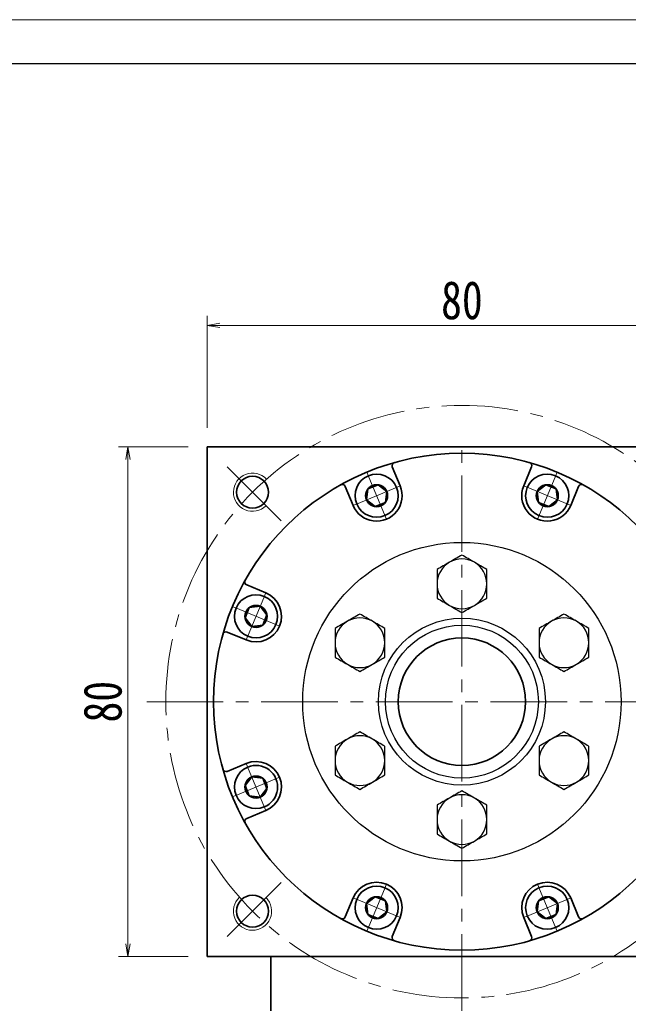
# Model space of a CAD drawing. Header units: millimetres. Extents: x -18 to 578, y -13 to 398.
# Tile 7 of 8: x 282 to 378, y 244 to 398. Entities that reach past the tile are written whole.
import ezdxf

# ---------------------------------------------------------------- set-up
doc = ezdxf.new("R2010")
doc.units = ezdxf.units.MM
doc.set_wipeout_variables(frame=1)
doc.linetypes.add('点画线', pattern=[18, 12, -2, 2, -2])
for name, color, linetype, lineweight in [('中心线层', 1, '点画线', 18), ('图框_外框线', 7, 'Continuous', 18), ('尺寸线层', 3, 'Continuous', 18), ('粗实线层', 7, 'Continuous', 35)]:
    doc.layers.add(name, color=color, linetype=linetype, lineweight=lineweight)
doc.styles.add('宋体', font='SimSun.ttf', dxfattribs={"width": 0.8})
doc.dimstyles.new('A水平标注$0', dxfattribs={"dimtxt": 3.5, "dimasz": 2, "dimexe": 1.5, "dimexo": 3, "dimgap": 1.1, "dimtad": 1, "dimtoh": 1, "dimdec": 4, "dimdsep": 46, "dimtxsty": '宋体', "dimblk": 'OPEN', "dimcen": 3, "dimclrd": 3, "dimclre": 3, "dimclrt": 6, "dimadec": 0, "dimazin": 0, "dimtm": 1e-09, "dimtfac": 1, "dimtdec": 4, "dimtix": 1, "dimtmove": 0, "dimatfit": 3, "dimldrblk": 'OPEN', "dimfxl": 0, "dimlwd": 13, "dimlwe": 13, "dimarcsym": 0})

# ---------------------------------------------------------------- blocks, each defined once
blk = doc.blocks.new('_Open')
at = {"color": 0, "linetype": 'ByBlock', "lineweight": -2}
for p, q in [((-1, 0.167), (0, 0)), ((-1, -0.167), (0, 0)), ((0, 0), (-1, 0))]:
    blk.add_line(p, q, dxfattribs=at)
blk = doc.blocks.new('*D29')
at = {"layer": 'Defpoints', "color": 0, "transparency": 16777216}
for p in [(391.77, 350.38), (311.77, 331.32), (391.77, 331.32)]:
    blk.add_point(p, dxfattribs=at)
at = {"layer": '尺寸线层', "color": 3, "lineweight": 13, "transparency": 16777216}
for p, q in [((311.77, 334.32), (311.77, 351.88)), ((391.77, 334.32), (391.77, 351.88)), ((313.77, 350.38), (389.77, 350.38))]:
    blk.add_line(p, q, dxfattribs=at)
at = {"layer": '尺寸线层', "color": 3, "lineweight": 13, "transparency": 16777216, "xscale": 2, "yscale": 2, "zscale": 2, "rotation": 180}
blk.add_blockref('_Open', (311.77, 350.38), dxfattribs=at)
at = {"layer": '尺寸线层', "color": 3, "lineweight": 13, "transparency": 16777216, "xscale": 2, "yscale": 2, "zscale": 2}
blk.add_blockref('_Open', (391.77, 350.38), dxfattribs=at)
at = {"layer": '尺寸线层', "color": 6, "transparency": 16777216, "insert": (351.77, 354.31), "char_height": 6, "attachment_point": 5, "style": '宋体', "bg_fill": 3, "box_fill_scale": 1.1, "bg_fill_color": 257, "bg_fill_transparency": 0}
blk.add_mtext('80', dxfattribs=at)
blk = doc.blocks.new('*D30')
at = {"layer": 'Defpoints', "color": 0, "transparency": 16777216}
for p in [(299.32, 331.32), (311.77, 331.32), (311.77, 251.32)]:
    blk.add_point(p, dxfattribs=at)
at = {"layer": '尺寸线层', "color": 3, "lineweight": 13, "transparency": 16777216}
for p, q in [((308.77, 331.32), (297.82, 331.32)), ((299.32, 253.32), (299.32, 329.32)), ((308.77, 251.32), (297.82, 251.32))]:
    blk.add_line(p, q, dxfattribs=at)
at = {"layer": '尺寸线层', "color": 3, "lineweight": 13, "transparency": 16777216, "xscale": 2, "yscale": 2, "zscale": 2}
for p, rotation in [((299.32, 331.32), 90), ((299.32, 251.32), 270)]:
    blk.add_blockref('_Open', p, dxfattribs=dict(at, rotation=rotation))
at = {"layer": '尺寸线层', "color": 6, "transparency": 16777216, "insert": (295.38, 291.32), "char_height": 6, "attachment_point": 5, "rotation": 90, "style": '宋体', "bg_fill": 3, "box_fill_scale": 1.1, "bg_fill_color": 257, "bg_fill_transparency": 0}
blk.add_mtext('80', dxfattribs=at)
blk = doc.blocks.new('*X12')
at = {"layer": '中心线层', "linetype": '点画线', "lineweight": 18}
for p, q in [((0, -3.89), (0, 3.89)), ((-3.89, 0), (3.89, 0))]:
    blk.add_line(p, q, dxfattribs=at)
at = {"layer": '粗实线层'}
for p, q in [((-1.73, 0), (-0.87, 1.5)), ((-1.73, 0), (-0.87, -1.5)), ((-0.87, 1.5), (0.87, 1.5)), ((1.73, 0), (0.87, 1.5)), ((1.73, 0), (0.87, 1.5)), ((1.73, 0), (0.87, -1.5)), ((-0.87, -1.5), (0.87, -1.5))]:
    blk.add_line(p, q, dxfattribs=at)
blk.add_circle((0, 0), 1.73, dxfattribs=at)
for start, end in [(0, 180), (180, 360)]:
    blk.add_arc((0, 0), 3.39, start, end, dxfattribs=at)

msp = doc.modelspace()

# ---------------------------------------------------------------- linework, layer by layer
at = {"color": 7, "linetype": 'Continuous', "lineweight": 25}
for radius in [25, 13.11111, 12]:
    msp.add_circle((351.77213, 291.31975), radius, dxfattribs=at)
for centre, start, end in [((351.77213, 309.81975), 120, 180), ((351.77213, 309.81975), 60, 120), ((351.77213, 309.81975), 0, 60), ((351.77213, 309.81975), 180, 240), ((351.77213, 309.81975), 300, 0), ((351.77213, 309.81975), 240, 300), ((335.75066, 300.56975), 60, 120), ((367.7936, 300.56975), 60, 120), ((335.75066, 300.56975), 120, 180), ((335.75066, 300.56975), 0, 60), ((367.7936, 300.56975), 120, 180), ((367.7936, 300.56975), 0, 60), ((335.75066, 300.56975), 180, 240), ((335.75066, 300.56975), 300, 0), ((367.7936, 300.56975), 180, 240), ((367.7936, 300.56975), 300, 0), ((335.75066, 300.56975), 240, 300), ((367.7936, 300.56975), 240, 300), ((335.75066, 282.06975), 60, 120), ((367.7936, 282.06975), 60, 120), ((335.75066, 282.06975), 120, 180), ((335.75066, 282.06975), 0, 60), ((367.7936, 282.06975), 120, 180), ((367.7936, 282.06975), 0, 60), ((335.75066, 282.06975), 180, 240), ((335.75066, 282.06975), 300, 0), ((367.7936, 282.06975), 180, 240), ((367.7936, 282.06975), 300, 0), ((335.75066, 282.06975), 240, 300), ((367.7936, 282.06975), 240, 300), ((351.77213, 272.81975), 60, 120), ((351.77213, 272.81975), 120, 180), ((351.77213, 272.81975), 0, 60), ((351.77213, 272.81975), 180, 240), ((351.77213, 272.81975), 300, 0), ((351.77213, 272.81975), 240, 300)]:
    msp.add_arc(centre, 3.90625, start, end, dxfattribs=at)
for points in [[(351.77213, 314.3303), (351.134, 313.96187), (350.48563, 313.58753), (349.819, 313.20266)], [(353.72525, 313.20266), (353.05863, 313.58753), (352.41025, 313.96187), (351.77213, 314.3303)], [(349.819, 313.20266), (349.15238, 312.81778), (348.504, 312.44344), (347.86588, 312.07502)], [(355.67838, 312.07502), (355.04025, 312.44344), (354.39188, 312.81778), (353.72525, 313.20266)], [(347.86588, 312.07502), (347.86588, 311.33818), (347.86588, 310.5895), (347.86588, 309.81975)], [(355.67838, 309.81975), (355.67838, 310.5895), (355.67838, 311.33818), (355.67838, 312.07502)], [(347.86588, 309.81975), (347.86588, 309.05), (347.86588, 308.30132), (347.86588, 307.56447)], [(355.67838, 307.56447), (355.67838, 308.30132), (355.67838, 309.05), (355.67838, 309.81975)], [(347.86588, 307.56447), (348.504, 307.19605), (349.15238, 306.82171), (349.819, 306.43684)], [(353.72525, 306.43684), (354.39188, 306.82171), (355.04025, 307.19605), (355.67838, 307.56447)], [(349.819, 306.43684), (350.48563, 306.05196), (351.134, 305.67762), (351.77213, 305.3092)], [(351.77213, 305.3092), (352.41025, 305.67762), (353.05863, 306.05196), (353.72525, 306.43684)], [(335.75066, 305.0803), (335.11253, 304.71187), (334.46416, 304.33753), (333.79753, 303.95266)], [(337.70378, 303.95266), (337.03716, 304.33753), (336.38878, 304.71187), (335.75066, 305.0803)], [(367.7936, 305.0803), (367.15547, 304.71187), (366.5071, 304.33753), (365.84047, 303.95266)], [(369.74672, 303.95266), (369.0801, 304.33753), (368.43172, 304.71187), (367.7936, 305.0803)], [(333.79753, 303.95266), (333.13091, 303.56778), (332.48253, 303.19344), (331.84441, 302.82502)], [(339.65691, 302.82502), (339.01878, 303.19344), (338.37041, 303.56778), (337.70378, 303.95266)], [(365.84047, 303.95266), (365.17385, 303.56778), (364.52547, 303.19344), (363.88735, 302.82502)], [(371.69985, 302.82502), (371.06172, 303.19344), (370.41335, 303.56778), (369.74672, 303.95266)], [(331.84441, 302.82502), (331.84441, 302.08818), (331.84441, 301.3395), (331.84441, 300.56975)], [(339.65691, 300.56975), (339.65691, 301.3395), (339.65691, 302.08818), (339.65691, 302.82502)], [(363.88735, 302.82502), (363.88735, 302.08818), (363.88735, 301.3395), (363.88735, 300.56975)], [(371.69985, 300.56975), (371.69985, 301.3395), (371.69985, 302.08818), (371.69985, 302.82502)], [(331.84441, 300.56975), (331.84441, 299.8), (331.84441, 299.05132), (331.84441, 298.31447)], [(339.65691, 298.31447), (339.65691, 299.05132), (339.65691, 299.8), (339.65691, 300.56975)], [(363.88735, 300.56975), (363.88735, 299.8), (363.88735, 299.05132), (363.88735, 298.31447)], [(371.69985, 298.31447), (371.69985, 299.05132), (371.69985, 299.8), (371.69985, 300.56975)], [(331.84441, 298.31447), (332.48253, 297.94605), (333.13091, 297.57171), (333.79753, 297.18684)], [(337.70378, 297.18684), (338.37041, 297.57171), (339.01878, 297.94605), (339.65691, 298.31447)], [(363.88735, 298.31447), (364.52547, 297.94605), (365.17385, 297.57171), (365.84047, 297.18684)], [(369.74672, 297.18684), (370.41335, 297.57171), (371.06172, 297.94605), (371.69985, 298.31447)], [(333.79753, 297.18684), (334.46416, 296.80196), (335.11253, 296.42762), (335.75066, 296.0592)], [(335.75066, 296.0592), (336.38878, 296.42762), (337.03716, 296.80196), (337.70378, 297.18684)], [(365.84047, 297.18684), (366.5071, 296.80196), (367.15547, 296.42762), (367.7936, 296.0592)], [(367.7936, 296.0592), (368.43172, 296.42762), (369.0801, 296.80196), (369.74672, 297.18684)], [(335.75066, 286.5803), (335.11253, 286.21187), (334.46416, 285.83753), (333.79753, 285.45266)], [(337.70378, 285.45266), (337.03716, 285.83753), (336.38878, 286.21187), (335.75066, 286.5803)], [(367.7936, 286.5803), (367.15547, 286.21187), (366.5071, 285.83753), (365.84047, 285.45266)], [(369.74672, 285.45266), (369.0801, 285.83753), (368.43172, 286.21187), (367.7936, 286.5803)], [(333.79753, 285.45266), (333.13091, 285.06778), (332.48253, 284.69344), (331.84441, 284.32502)], [(339.65691, 284.32502), (339.01878, 284.69344), (338.37041, 285.06778), (337.70378, 285.45266)], [(365.84047, 285.45266), (365.17385, 285.06778), (364.52547, 284.69344), (363.88735, 284.32502)], [(371.69985, 284.32502), (371.06172, 284.69344), (370.41335, 285.06778), (369.74672, 285.45266)], [(331.84441, 284.32502), (331.84441, 283.58818), (331.84441, 282.8395), (331.84441, 282.06975)], [(339.65691, 282.06975), (339.65691, 282.8395), (339.65691, 283.58818), (339.65691, 284.32502)], [(363.88735, 284.32502), (363.88735, 283.58818), (363.88735, 282.8395), (363.88735, 282.06975)], [(371.69985, 282.06975), (371.69985, 282.8395), (371.69985, 283.58818), (371.69985, 284.32502)], [(331.84441, 282.06975), (331.84441, 281.3), (331.84441, 280.55132), (331.84441, 279.81447)], [(339.65691, 279.81447), (339.65691, 280.55132), (339.65691, 281.3), (339.65691, 282.06975)], [(363.88735, 282.06975), (363.88735, 281.3), (363.88735, 280.55132), (363.88735, 279.81447)], [(371.69985, 279.81447), (371.69985, 280.55132), (371.69985, 281.3), (371.69985, 282.06975)], [(331.84441, 279.81447), (332.48253, 279.44605), (333.13091, 279.07171), (333.79753, 278.68684)], [(337.70378, 278.68684), (338.37041, 279.07171), (339.01878, 279.44605), (339.65691, 279.81447)], [(363.88735, 279.81447), (364.52547, 279.44605), (365.17385, 279.07171), (365.84047, 278.68684)], [(369.74672, 278.68684), (370.41335, 279.07171), (371.06172, 279.44605), (371.69985, 279.81447)], [(333.79753, 278.68684), (334.46416, 278.30196), (335.11253, 277.92762), (335.75066, 277.5592)], [(335.75066, 277.5592), (336.38878, 277.92762), (337.03716, 278.30196), (337.70378, 278.68684)], [(365.84047, 278.68684), (366.5071, 278.30196), (367.15547, 277.92762), (367.7936, 277.5592)], [(367.7936, 277.5592), (368.43172, 277.92762), (369.0801, 278.30196), (369.74672, 278.68684)], [(351.77213, 277.3303), (351.134, 276.96187), (350.48563, 276.58753), (349.819, 276.20266)], [(353.72525, 276.20266), (353.05863, 276.58753), (352.41025, 276.96187), (351.77213, 277.3303)], [(349.819, 276.20266), (349.15238, 275.81778), (348.504, 275.44344), (347.86588, 275.07502)], [(355.67838, 275.07502), (355.04025, 275.44344), (354.39188, 275.81778), (353.72525, 276.20266)], [(347.86588, 275.07502), (347.86588, 274.33818), (347.86588, 273.5895), (347.86588, 272.81975)], [(355.67838, 272.81975), (355.67838, 273.5895), (355.67838, 274.33818), (355.67838, 275.07502)], [(347.86588, 272.81975), (347.86588, 272.05), (347.86588, 271.30132), (347.86588, 270.56447)], [(355.67838, 270.56447), (355.67838, 271.30132), (355.67838, 272.05), (355.67838, 272.81975)], [(347.86588, 270.56447), (348.504, 270.19605), (349.15238, 269.82171), (349.819, 269.43684)], [(353.72525, 269.43684), (354.39188, 269.82171), (355.04025, 270.19605), (355.67838, 270.56447)], [(349.819, 269.43684), (350.48563, 269.05196), (351.134, 268.67762), (351.77213, 268.3092)], [(351.77213, 268.3092), (352.41025, 268.67762), (353.05863, 269.05196), (353.72525, 269.43684)]]:
    msp.add_open_spline(points, degree=3, dxfattribs=at)
at = {"layer": '中心线层'}
for p, q in [((323.37825, 319.71363), (314.30866, 328.78322)), ((302.27213, 291.31975), (401.27213, 291.31975)), ((323.37825, 262.92586), (314.30866, 253.85627))]:
    msp.add_line(p, q, dxfattribs=at)
msp.add_circle((351.77213, 291.31975), 46.5, dxfattribs=at)
at = {"layer": '图框_外框线', "color": 3}
msp.add_lwpolyline([(-15.26192, -12.67879), (566.02427, -12.67879), (566.02427, 398.37359), (-15.26192, 398.37359)], close=True, dxfattribs=at)
at = {"layer": '图框_外框线', "color": 3, "lineweight": 25}
msp.add_lwpolyline([(19.33845, -5.75871), (559.1042, -5.75871), (559.1042, 391.45352), (19.33845, 391.45352)], close=True, dxfattribs=at)
at = {"layer": '粗实线层'}
for p, q in [((342.07373, 325.18626), (340.83532, 328.17604)), ((361.47053, 325.18626), (362.70894, 328.17604)), ((334.68269, 322.1248), (333.44429, 325.11457)), ((368.86157, 322.1248), (370.09997, 325.11457)), ((320.96708, 308.40919), (317.9773, 309.64759)), ((317.90561, 301.01815), (314.91584, 302.25655)), ((317.90561, 281.62134), (314.91584, 280.38294)), ((320.96708, 274.23031), (317.9773, 272.9919)), ((334.68269, 260.5147), (333.44429, 257.52492)), ((368.86157, 260.5147), (370.09997, 257.52492)), ((342.07373, 257.45323), (340.83532, 254.46345)), ((361.47053, 257.45323), (362.70894, 254.46345)), ((321.77213, 242.81975), (321.77213, 251.31975))]:
    msp.add_line(p, q, dxfattribs=at)
msp.add_lwpolyline([(311.77213, 251.31975), (311.77213, 331.31975), (391.77213, 331.31975), (391.77213, 251.31975)], close=True, dxfattribs=at)
for centre, radius in [((351.77213, 291.31975), 39), ((318.89166, 324.20021), 2.5), ((351.77213, 291.31975), 10), ((318.89166, 258.43928), 2.5)]:
    msp.add_circle(centre, radius, dxfattribs=at)
for centre, radius, start, end in [((341.29726, 328.36738), 0.5, 105.7874876, 202.5001118), ((362.247, 328.36738), 0.5, 337.4998882, 74.2125124), ((332.98235, 324.92323), 0.5, 22.4998882, 119.2125124), ((338.37821, 323.65553), 4, 202.5, 22.5), ((365.16605, 323.65553), 4, 157.5, 337.5), ((370.56191, 324.92323), 0.5, 60.7874876, 157.5001118), ((318.16864, 310.10953), 0.5, 150.7874876, 247.5001118), ((319.43635, 304.71367), 4, 247.5, 67.5), ((314.72449, 301.79462), 0.5, 67.4998882, 164.2125124), ((319.43635, 277.92583), 4, 292.5, 112.5), ((314.72449, 280.84488), 0.5, 195.7874876, 292.5001118), ((318.16864, 272.52996), 0.5, 112.4998882, 209.2125124), ((338.37821, 258.98396), 4, 337.5, 157.5), ((365.16605, 258.98396), 4, 22.5, 202.5), ((332.98235, 257.71626), 0.5, 240.7874876, 337.5001118), ((370.56191, 257.71626), 0.5, 202.4998882, 299.2125124), ((341.29726, 254.27211), 0.5, 157.4998882, 254.2125124), ((362.247, 254.27211), 0.5, 285.7874876, 22.5001118)]:
    msp.add_arc(centre, radius, start, end, dxfattribs=at)
at = {"layer": '粗实线层', "lineweight": 18}
for centre, start, end in [((318.89166, 324.20021), 43.1514284, 315), ((318.89166, 258.43928), 133.1514284, 45)]:
    msp.add_arc(centre, 3, start, end, dxfattribs=at)

# ---------------------------------------------------------------- next in the draw order: dimensions: what is measured, and where the dimension line sits
at = {"layer": '尺寸线层'}
dim = msp.add_linear_dim(base=(391.77213, 350.37887), p1=(311.77213, 331.31975), p2=(391.77213, 331.31975), dimstyle='A水平标注$0', override={"dimtxt": 6, "dimgap": 1, "dimblk": 'Open', "dimtfill": 1, "dimtfillclr": 256}, dxfattribs=at)
dim.commit()
dim.dimension.update_dxf_attribs({"geometry": '*D29', "text_midpoint": (351.77213, 354.31183)})

# ---------------------------------------------------------------- next in the draw order: wipeouts: each hides what was drawn before it
for points in [[(341.51016, 324.95283), (341.50204, 324.97225), (341.49381, 324.99162), (341.48545, 325.01095), (341.47697, 325.03022), (341.46838, 325.04943), (341.45966, 325.06859), (341.45083, 325.0877), (341.44188, 325.10676), (341.4328, 325.12575), (341.42362, 325.14469), (341.41431, 325.16358), (341.40489, 325.1824), (341.39535, 325.20117), (341.38569, 325.21987), (341.37592, 325.23852), (341.36603, 325.2571), (341.35603, 325.27563), (341.34591, 325.29409), (341.33568, 325.31248), (341.32533, 325.33082), (341.31487, 325.34909), (341.3043, 325.36729), (341.29361, 325.38543), (341.28281, 325.4035), (341.2719, 325.4215), (341.26088, 325.43944), (341.24974, 325.4573), (341.2385, 325.4751), (341.22715, 325.49283), (341.21568, 325.51048), (341.21568, 325.51048), (341.12709, 325.63941), (341.03263, 325.76412), (340.93253, 325.88433), (340.82699, 325.9998), (340.71623, 326.11027), (340.6005, 326.21552), (340.48003, 326.31531), (340.35509, 326.40945), (340.22593, 326.49772), (340.09285, 326.57993), (339.95611, 326.65592), (339.81601, 326.72552), (339.67285, 326.78858), (339.52693, 326.84497), (339.37857, 326.89457), (339.22807, 326.93727), (339.07577, 326.97299), (338.92198, 327.00163), (338.76703, 327.02316), (338.61126, 327.03751), (338.45499, 327.04466), (338.29855, 327.04459), (338.14229, 327.03731), (337.98653, 327.02283), (337.8316, 327.00117), (337.67783, 326.97239), (337.52556, 326.93655), (337.3751, 326.89372), (337.22678, 326.844), (337.08091, 326.78748), (337.08091, 326.78748), (336.93781, 326.7243), (336.79777, 326.65458), (336.66109, 326.57848), (336.52807, 326.49615), (336.399, 326.40777), (336.27413, 326.31353), (336.15375, 326.21363), (336.0381, 326.10829), (335.92744, 325.99772), (335.822, 325.88216), (335.722, 325.76186), (335.62765, 325.63708), (335.53916, 325.50808), (335.45672, 325.37513), (335.3805, 325.23852), (335.31067, 325.09854), (335.24736, 324.95548), (335.19072, 324.80966), (335.14087, 324.66138), (335.09791, 324.51096), (335.06194, 324.35872), (335.03303, 324.20498), (335.01125, 324.05007), (334.99663, 323.89432), (334.98921, 323.73806), (334.98902, 323.58163), (334.99603, 323.42535), (335.01025, 323.26956), (335.03165, 323.1146), (335.06016, 322.96078), (335.06016, 322.96078), (335.06454, 322.94019), (335.06905, 322.91963), (335.07368, 322.89909), (335.07844, 322.87859), (335.08333, 322.85811), (335.08835, 322.83767), (335.09349, 322.81725), (335.09876, 322.79687), (335.10415, 322.77652), (335.10967, 322.75621), (335.11532, 322.73593), (335.1211, 322.71569), (335.127, 322.69548), (335.13302, 322.67531), (335.13917, 322.65517), (335.14544, 322.63508), (335.15184, 322.61502), (335.15837, 322.59501), (335.16501, 322.57503), (335.17179, 322.5551), (335.17868, 322.53521), (335.1857, 322.51536), (335.19284, 322.49556), (335.20011, 322.4758), (335.20749, 322.45609), (335.215, 322.43642), (335.22263, 322.4168), (335.23039, 322.39723), (335.23826, 322.37771), (335.24626, 322.35823), (335.24626, 322.35823), (335.31845, 322.1961), (335.39902, 322.03796), (335.48776, 321.88426), (335.58442, 321.73541), (335.68874, 321.59183), (335.80043, 321.4539), (335.91919, 321.32201), (336.04469, 321.19651), (336.17658, 321.07775), (336.31451, 320.96606), (336.45809, 320.86174), (336.60694, 320.76508), (336.76064, 320.67634), (336.91878, 320.59577), (337.08091, 320.52358), (337.2466, 320.45998), (337.4154, 320.40513), (337.58683, 320.3592), (337.76043, 320.3223), (337.93573, 320.29453), (338.11223, 320.27598), (338.28947, 320.26669), (338.46695, 320.26669), (338.64419, 320.27598), (338.82069, 320.29453), (338.99599, 320.3223), (339.16959, 320.3592), (339.34102, 320.40513), (339.50982, 320.45998), (339.67551, 320.52358), (339.67551, 320.52358), (339.83764, 320.59577), (339.99578, 320.67634), (340.14948, 320.76508), (340.29833, 320.86174), (340.44191, 320.96606), (340.57984, 321.07775), (340.71173, 321.19651), (340.83723, 321.32201), (340.95599, 321.4539), (341.06768, 321.59183), (341.172, 321.73541), (341.26866, 321.88426), (341.3574, 322.03796), (341.43797, 322.1961), (341.51016, 322.35823), (341.57376, 322.52393), (341.62861, 322.69272), (341.67454, 322.86415), (341.71144, 323.03775), (341.73921, 323.21305), (341.75776, 323.38955), (341.76705, 323.56679), (341.76705, 323.74427), (341.75776, 323.92151), (341.73921, 324.09801), (341.71144, 324.27331), (341.67454, 324.44691), (341.62861, 324.61834), (341.57376, 324.78714)], [(368.298, 322.35823), (368.306, 322.37771), (368.31387, 322.39723), (368.32163, 322.4168), (368.32926, 322.43642), (368.33677, 322.45609), (368.34415, 322.4758), (368.35142, 322.49556), (368.35856, 322.51536), (368.36558, 322.53521), (368.37247, 322.5551), (368.37925, 322.57503), (368.38589, 322.59501), (368.39242, 322.61502), (368.39882, 322.63508), (368.40509, 322.65517), (368.41124, 322.67531), (368.41726, 322.69548), (368.42316, 322.71569), (368.42894, 322.73593), (368.43459, 322.75621), (368.44011, 322.77652), (368.4455, 322.79687), (368.45077, 322.81725), (368.45591, 322.83767), (368.46093, 322.85811), (368.46582, 322.87859), (368.47058, 322.89909), (368.47521, 322.91963), (368.47972, 322.94019), (368.4841, 322.96078), (368.4841, 322.96078), (368.51261, 323.1146), (368.53401, 323.26956), (368.54823, 323.42535), (368.55524, 323.58163), (368.55505, 323.73806), (368.54763, 323.89432), (368.53301, 324.05007), (368.51123, 324.20498), (368.48232, 324.35872), (368.44635, 324.51096), (368.40339, 324.66138), (368.35354, 324.80966), (368.2969, 324.95548), (368.23359, 325.09854), (368.16376, 325.23852), (368.08754, 325.37513), (368.0051, 325.50808), (367.91661, 325.63708), (367.82226, 325.76186), (367.72226, 325.88216), (367.61682, 325.99772), (367.50616, 326.10829), (367.39051, 326.21363), (367.27013, 326.31353), (367.14526, 326.40777), (367.01619, 326.49615), (366.88317, 326.57848), (366.74649, 326.65458), (366.60645, 326.7243), (366.46335, 326.78748), (366.46335, 326.78748), (366.31748, 326.844), (366.16916, 326.89372), (366.0187, 326.93655), (365.86643, 326.97239), (365.71266, 327.00117), (365.55773, 327.02283), (365.40197, 327.03731), (365.24571, 327.04459), (365.08927, 327.04466), (364.933, 327.03751), (364.77722, 327.02316), (364.62228, 327.00163), (364.46849, 326.97299), (364.31619, 326.93727), (364.16569, 326.89457), (364.01733, 326.84497), (363.87141, 326.78858), (363.72825, 326.72552), (363.58815, 326.65592), (363.45141, 326.57993), (363.31833, 326.49772), (363.18917, 326.40945), (363.06423, 326.31531), (362.94376, 326.21552), (362.82803, 326.11027), (362.71727, 325.9998), (362.61173, 325.88433), (362.51163, 325.76412), (362.41717, 325.63941), (362.32858, 325.51048), (362.32858, 325.51048), (362.31711, 325.49283), (362.30576, 325.4751), (362.29452, 325.4573), (362.28338, 325.43944), (362.27236, 325.4215), (362.26145, 325.4035), (362.25065, 325.38543), (362.23996, 325.36729), (362.22939, 325.34909), (362.21893, 325.33082), (362.20858, 325.31248), (362.19835, 325.29409), (362.18823, 325.27563), (362.17823, 325.2571), (362.16834, 325.23852), (362.15857, 325.21987), (362.14891, 325.20117), (362.13937, 325.1824), (362.12995, 325.16358), (362.12064, 325.14469), (362.11146, 325.12575), (362.10238, 325.10676), (362.09343, 325.0877), (362.0846, 325.06859), (362.07588, 325.04943), (362.06729, 325.03022), (362.05881, 325.01095), (362.05045, 324.99162), (362.04221, 324.97225), (362.0341, 324.95283), (362.0341, 324.95283), (361.9705, 324.78714), (361.91565, 324.61834), (361.86972, 324.44691), (361.83282, 324.27331), (361.80505, 324.09801), (361.7865, 323.92151), (361.77721, 323.74427), (361.77721, 323.56679), (361.7865, 323.38955), (361.80505, 323.21305), (361.83282, 323.03775), (361.86972, 322.86415), (361.91565, 322.69272), (361.9705, 322.52393), (362.0341, 322.35823), (362.10629, 322.1961), (362.18686, 322.03796), (362.2756, 321.88426), (362.37226, 321.73541), (362.47658, 321.59183), (362.58827, 321.4539), (362.70703, 321.32201), (362.83253, 321.19651), (362.96442, 321.07775), (363.10235, 320.96606), (363.24593, 320.86174), (363.39478, 320.76508), (363.54848, 320.67634), (363.70662, 320.59577), (363.86875, 320.52358), (363.86875, 320.52358), (364.03444, 320.45998), (364.20324, 320.40513), (364.37467, 320.3592), (364.54827, 320.3223), (364.72357, 320.29453), (364.90007, 320.27598), (365.07731, 320.26669), (365.25479, 320.26669), (365.43203, 320.27598), (365.60853, 320.29453), (365.78383, 320.3223), (365.95743, 320.3592), (366.12886, 320.40513), (366.29766, 320.45998), (366.46335, 320.52358), (366.62548, 320.59577), (366.78362, 320.67634), (366.93732, 320.76508), (367.08617, 320.86174), (367.22975, 320.96606), (367.36768, 321.07775), (367.49957, 321.19651), (367.62507, 321.32201), (367.74383, 321.4539), (367.85552, 321.59183), (367.95984, 321.73541), (368.0565, 321.88426), (368.14524, 322.03796), (368.22581, 322.1961)], [(320.73364, 307.84562), (320.71417, 307.85361), (320.69465, 307.86149), (320.67507, 307.86924), (320.65545, 307.87687), (320.63579, 307.88438), (320.61608, 307.89177), (320.59632, 307.89903), (320.57651, 307.90618), (320.55667, 307.9132), (320.53678, 307.92009), (320.51684, 307.92686), (320.49687, 307.93351), (320.47685, 307.94003), (320.4568, 307.94643), (320.4367, 307.95271), (320.41657, 307.95886), (320.3964, 307.96488), (320.37619, 307.97078), (320.35595, 307.97655), (320.33567, 307.9822), (320.31535, 307.98772), (320.295, 307.99312), (320.27462, 307.99839), (320.25421, 308.00353), (320.23376, 308.00855), (320.21329, 308.01343), (320.19278, 308.01819), (320.17225, 308.02283), (320.15168, 308.02733), (320.13109, 308.03171), (320.13109, 308.03171), (319.97728, 308.06023), (319.82231, 308.08162), (319.66653, 308.09584), (319.51025, 308.10286), (319.35382, 308.10266), (319.19756, 308.09525), (319.04181, 308.08063), (318.8869, 308.05884), (318.73316, 308.02993), (318.58091, 307.99396), (318.43049, 307.95101), (318.28221, 307.90115), (318.13639, 307.84452), (317.99334, 307.78121), (317.85336, 307.71137), (317.71675, 307.63515), (317.5838, 307.55271), (317.4548, 307.46422), (317.33001, 307.36988), (317.20972, 307.26988), (317.09416, 307.16444), (316.98359, 307.05377), (316.87825, 306.93813), (316.77835, 306.81774), (316.68411, 306.69288), (316.59573, 306.5638), (316.5134, 306.43078), (316.4373, 306.29411), (316.36758, 306.15407), (316.30439, 306.01096), (316.30439, 306.01096), (316.24788, 305.86509), (316.19816, 305.71677), (316.15533, 305.56632), (316.11948, 305.41404), (316.0907, 305.26028), (316.06905, 305.10535), (316.05457, 304.94959), (316.04728, 304.79332), (316.04722, 304.63689), (316.05437, 304.48062), (316.06872, 304.32484), (316.09024, 304.1699), (316.11889, 304.01611), (316.1546, 303.8638), (316.19731, 303.71331), (316.2469, 303.56495), (316.30329, 303.41903), (316.36636, 303.27587), (316.43596, 303.13577), (316.51195, 302.99903), (316.59416, 302.86594), (316.68243, 302.73679), (316.77656, 302.61185), (316.87636, 302.49138), (316.98161, 302.37564), (317.09208, 302.26489), (317.20755, 302.15934), (317.32776, 302.05924), (317.45247, 301.96479), (317.58139, 301.87619), (317.58139, 301.87619), (317.59905, 301.86473), (317.61678, 301.85338), (317.63457, 301.84213), (317.65244, 301.831), (317.67037, 301.81998), (317.68838, 301.80907), (317.70645, 301.79827), (317.72459, 301.78758), (317.74279, 301.77701), (317.76106, 301.76655), (317.77939, 301.7562), (317.79779, 301.74597), (317.81625, 301.73585), (317.83477, 301.72585), (317.85336, 301.71596), (317.872, 301.70619), (317.89071, 301.69653), (317.90948, 301.68699), (317.9283, 301.67757), (317.94718, 301.66826), (317.96612, 301.65907), (317.98512, 301.65), (318.00417, 301.64105), (318.02328, 301.63221), (318.04244, 301.6235), (318.06166, 301.6149), (318.08093, 301.60643), (318.10025, 301.59807), (318.11963, 301.58983), (318.13905, 301.58172), (318.13905, 301.58172), (318.30474, 301.51811), (318.47353, 301.46327), (318.64497, 301.41733), (318.81857, 301.38043), (318.99386, 301.35267), (319.17037, 301.33412), (319.34761, 301.32483), (319.52509, 301.32483), (319.70232, 301.33412), (319.87883, 301.35267), (320.05412, 301.38043), (320.22773, 301.41733), (320.39916, 301.46327), (320.56795, 301.51811), (320.73364, 301.58172), (320.89578, 301.6539), (321.05391, 301.73448), (321.20762, 301.82322), (321.35646, 301.91988), (321.50005, 302.0242), (321.63798, 302.13589), (321.76987, 302.25465), (321.89537, 302.38015), (322.01412, 302.51204), (322.12581, 302.64997), (322.23013, 302.79355), (322.3268, 302.9424), (322.41554, 303.0961), (322.49611, 303.25423), (322.5683, 303.41637), (322.5683, 303.41637), (322.6319, 303.58206), (322.68675, 303.75086), (322.73268, 303.92229), (322.76958, 304.09589), (322.79734, 304.27118), (322.8159, 304.44769), (322.82518, 304.62493), (322.82518, 304.80241), (322.8159, 304.97964), (322.79734, 305.15615), (322.76958, 305.33145), (322.73268, 305.50505), (322.68675, 305.67648), (322.6319, 305.84527), (322.5683, 306.01096), (322.49611, 306.1731), (322.41554, 306.33124), (322.3268, 306.48494), (322.23013, 306.63378), (322.12581, 306.77737), (322.01412, 306.9153), (321.89537, 307.04719), (321.76987, 307.17269), (321.63798, 307.29144), (321.50005, 307.40313), (321.35646, 307.50745), (321.20762, 307.60412), (321.05391, 307.69286), (320.89578, 307.77343)], [(318.13905, 281.05778), (318.11963, 281.04966), (318.10025, 281.04143), (318.08093, 281.03307), (318.06166, 281.02459), (318.04244, 281.01599), (318.02328, 281.00728), (318.00417, 280.99844), (317.98512, 280.98949), (317.96612, 280.98042), (317.94718, 280.97123), (317.9283, 280.96193), (317.90948, 280.9525), (317.89071, 280.94296), (317.872, 280.93331), (317.85336, 280.92353), (317.83477, 280.91365), (317.81625, 280.90364), (317.79779, 280.89353), (317.77939, 280.88329), (317.76106, 280.87295), (317.74279, 280.86249), (317.72459, 280.85191), (317.70645, 280.84123), (317.68838, 280.83043), (317.67037, 280.81952), (317.65244, 280.8085), (317.63457, 280.79736), (317.61678, 280.78612), (317.59905, 280.77476), (317.58139, 280.7633), (317.58139, 280.7633), (317.45247, 280.6747), (317.32776, 280.58025), (317.20755, 280.48015), (317.09208, 280.37461), (316.98161, 280.26385), (316.87636, 280.14811), (316.77656, 280.02765), (316.68243, 279.9027), (316.59416, 279.77355), (316.51195, 279.64046), (316.43596, 279.50372), (316.36636, 279.36363), (316.30329, 279.22047), (316.2469, 279.07455), (316.19731, 278.92618), (316.1546, 278.77569), (316.11889, 278.62339), (316.09024, 278.4696), (316.06872, 278.31465), (316.05437, 278.15888), (316.04722, 278.00261), (316.04728, 277.84617), (316.05457, 277.68991), (316.06905, 277.53414), (316.0907, 277.37922), (316.11948, 277.22545), (316.15533, 277.07318), (316.19816, 276.92272), (316.24788, 276.7744), (316.30439, 276.62853), (316.30439, 276.62853), (316.36758, 276.48542), (316.4373, 276.34538), (316.5134, 276.20871), (316.59573, 276.07569), (316.68411, 275.94661), (316.77835, 275.82175), (316.87825, 275.70137), (316.98359, 275.58572), (317.09416, 275.47506), (317.20972, 275.36961), (317.33001, 275.26961), (317.4548, 275.17527), (317.5838, 275.08678), (317.71675, 275.00434), (317.85336, 274.92812), (317.99334, 274.85828), (318.13639, 274.79498), (318.28221, 274.73834), (318.43049, 274.68849), (318.58091, 274.64553), (318.73316, 274.60956), (318.8869, 274.58065), (319.04181, 274.55886), (319.19756, 274.54425), (319.35382, 274.53683), (319.51025, 274.53663), (319.66653, 274.54365), (319.82231, 274.55787), (319.97728, 274.57926), (320.13109, 274.60778), (320.13109, 274.60778), (320.15168, 274.61216), (320.17225, 274.61667), (320.19278, 274.6213), (320.21329, 274.62606), (320.23376, 274.63095), (320.25421, 274.63596), (320.27462, 274.64111), (320.295, 274.64637), (320.31535, 274.65177), (320.33567, 274.65729), (320.35595, 274.66294), (320.37619, 274.66871), (320.3964, 274.67461), (320.41657, 274.68064), (320.4367, 274.68679), (320.4568, 274.69306), (320.47685, 274.69946), (320.49687, 274.70598), (320.51684, 274.71263), (320.53678, 274.7194), (320.55667, 274.7263), (320.57651, 274.73332), (320.59632, 274.74046), (320.61608, 274.74772), (320.63579, 274.75511), (320.65545, 274.76262), (320.67507, 274.77025), (320.69465, 274.778), (320.71417, 274.78588), (320.73364, 274.79388), (320.73364, 274.79388), (320.89578, 274.86606), (321.05391, 274.94664), (321.20762, 275.03538), (321.35646, 275.13204), (321.50005, 275.23636), (321.63798, 275.34805), (321.76987, 275.46681), (321.89537, 275.5923), (322.01412, 275.7242), (322.12581, 275.86213), (322.23013, 276.00571), (322.3268, 276.15456), (322.41554, 276.30826), (322.49611, 276.46639), (322.5683, 276.62853), (322.6319, 276.79422), (322.68675, 276.96301), (322.73268, 277.13445), (322.76958, 277.30805), (322.79734, 277.48334), (322.8159, 277.65985), (322.82518, 277.83709), (322.82518, 278.01457), (322.8159, 278.1918), (322.79734, 278.36831), (322.76958, 278.54361), (322.73268, 278.71721), (322.68675, 278.88864), (322.6319, 279.05743), (322.5683, 279.22312), (322.5683, 279.22312), (322.49611, 279.38526), (322.41554, 279.54339), (322.3268, 279.6971), (322.23013, 279.84594), (322.12581, 279.98953), (322.01412, 280.12746), (321.89537, 280.25935), (321.76987, 280.38485), (321.63798, 280.5036), (321.50005, 280.61529), (321.35646, 280.71961), (321.20762, 280.81628), (321.05391, 280.90502), (320.89578, 280.98559), (320.73364, 281.05778), (320.56795, 281.12138), (320.39916, 281.17623), (320.22773, 281.22216), (320.05412, 281.25906), (319.87883, 281.28682), (319.70232, 281.30538), (319.52509, 281.31467), (319.34761, 281.31467), (319.17037, 281.30538), (318.99386, 281.28682), (318.81857, 281.25906), (318.64497, 281.22216), (318.47353, 281.17623), (318.30474, 281.12138)], [(335.24626, 260.28126), (335.23826, 260.26179), (335.23039, 260.24226), (335.22263, 260.22269), (335.215, 260.20307), (335.20749, 260.1834), (335.20011, 260.16369), (335.19284, 260.14393), (335.1857, 260.12413), (335.17868, 260.10428), (335.17179, 260.08439), (335.16501, 260.06446), (335.15837, 260.04449), (335.15184, 260.02447), (335.14544, 260.00442), (335.13917, 259.98432), (335.13302, 259.96419), (335.127, 259.94402), (335.1211, 259.92381), (335.11532, 259.90356), (335.10967, 259.88328), (335.10415, 259.86297), (335.09876, 259.84262), (335.09349, 259.82224), (335.08835, 259.80183), (335.08333, 259.78138), (335.07844, 259.7609), (335.07368, 259.7404), (335.06905, 259.71986), (335.06454, 259.6993), (335.06016, 259.67871), (335.06016, 259.67871), (335.03165, 259.5249), (335.01025, 259.36993), (334.99603, 259.21414), (334.98902, 259.05787), (334.98921, 258.90143), (334.99663, 258.74517), (335.01125, 258.58942), (335.03303, 258.43451), (335.06194, 258.28077), (335.09791, 258.12853), (335.14087, 257.97811), (335.19072, 257.82983), (335.24736, 257.68401), (335.31067, 257.54096), (335.3805, 257.40098), (335.45672, 257.26437), (335.53916, 257.13142), (335.62765, 257.00242), (335.722, 256.87763), (335.822, 256.75733), (335.92744, 256.64178), (336.0381, 256.53121), (336.15375, 256.42586), (336.27413, 256.32596), (336.399, 256.23173), (336.52807, 256.14335), (336.66109, 256.06102), (336.79777, 255.98491), (336.93781, 255.9152), (337.08091, 255.85201), (337.08091, 255.85201), (337.22678, 255.7955), (337.3751, 255.74577), (337.52556, 255.70294), (337.67783, 255.6671), (337.8316, 255.63832), (337.98653, 255.61667), (338.14229, 255.60218), (338.29855, 255.5949), (338.45499, 255.59483), (338.61126, 255.60198), (338.76703, 255.61634), (338.92198, 255.63786), (339.07577, 255.66651), (339.22807, 255.70222), (339.37857, 255.74492), (339.52693, 255.79452), (339.67285, 255.85091), (339.81601, 255.91397), (339.95611, 255.98357), (340.09285, 256.05956), (340.22593, 256.14178), (340.35509, 256.23005), (340.48003, 256.32418), (340.6005, 256.42398), (340.71623, 256.52922), (340.82699, 256.6397), (340.93253, 256.75517), (341.03263, 256.87538), (341.12709, 257.00008), (341.21568, 257.12901), (341.21568, 257.12901), (341.22715, 257.14667), (341.2385, 257.16439), (341.24974, 257.18219), (341.26088, 257.20006), (341.2719, 257.21799), (341.28281, 257.236), (341.29361, 257.25407), (341.3043, 257.2722), (341.31487, 257.29041), (341.32533, 257.30868), (341.33568, 257.32701), (341.34591, 257.34541), (341.35603, 257.36387), (341.36603, 257.38239), (341.37592, 257.40098), (341.38569, 257.41962), (341.39535, 257.43833), (341.40489, 257.45709), (341.41431, 257.47592), (341.42362, 257.4948), (341.4328, 257.51374), (341.44188, 257.53274), (341.45083, 257.55179), (341.45966, 257.5709), (341.46838, 257.59006), (341.47697, 257.60928), (341.48545, 257.62855), (341.49381, 257.64787), (341.50204, 257.66724), (341.51016, 257.68667), (341.51016, 257.68667), (341.57376, 257.85236), (341.62861, 258.02115), (341.67454, 258.19258), (341.71144, 258.36618), (341.73921, 258.54148), (341.75776, 258.71799), (341.76705, 258.89522), (341.76705, 259.0727), (341.75776, 259.24994), (341.73921, 259.42645), (341.71144, 259.60174), (341.67454, 259.77534), (341.62861, 259.94678), (341.57376, 260.11557), (341.51016, 260.28126), (341.43797, 260.4434), (341.3574, 260.60153), (341.26866, 260.75523), (341.172, 260.90408), (341.06768, 261.04766), (340.95599, 261.18559), (340.83723, 261.31749), (340.71173, 261.44298), (340.57984, 261.56174), (340.44191, 261.67343), (340.29833, 261.77775), (340.14948, 261.87441), (339.99578, 261.96315), (339.83764, 262.04373), (339.67551, 262.11591), (339.67551, 262.11591), (339.50982, 262.17952), (339.34102, 262.23436), (339.16959, 262.2803), (338.99599, 262.3172), (338.82069, 262.34496), (338.64419, 262.36351), (338.46695, 262.3728), (338.28947, 262.3728), (338.11223, 262.36351), (337.93573, 262.34496), (337.76043, 262.3172), (337.58683, 262.2803), (337.4154, 262.23436), (337.2466, 262.17952), (337.08091, 262.11591), (336.91878, 262.04373), (336.76064, 261.96315), (336.60694, 261.87441), (336.45809, 261.77775), (336.31451, 261.67343), (336.17658, 261.56174), (336.04469, 261.44298), (335.91919, 261.31749), (335.80043, 261.18559), (335.68874, 261.04766), (335.58442, 260.90408), (335.48776, 260.75523), (335.39902, 260.60153), (335.31845, 260.4434)], [(362.0341, 257.68667), (362.04221, 257.66724), (362.05045, 257.64787), (362.05881, 257.62855), (362.06729, 257.60928), (362.07588, 257.59006), (362.0846, 257.5709), (362.09343, 257.55179), (362.10238, 257.53274), (362.11146, 257.51374), (362.12064, 257.4948), (362.12995, 257.47592), (362.13937, 257.45709), (362.14891, 257.43833), (362.15857, 257.41962), (362.16834, 257.40098), (362.17823, 257.38239), (362.18823, 257.36387), (362.19835, 257.34541), (362.20858, 257.32701), (362.21893, 257.30868), (362.22939, 257.29041), (362.23996, 257.2722), (362.25065, 257.25407), (362.26145, 257.236), (362.27236, 257.21799), (362.28338, 257.20006), (362.29452, 257.18219), (362.30576, 257.16439), (362.31711, 257.14667), (362.32858, 257.12901), (362.32858, 257.12901), (362.41717, 257.00008), (362.51163, 256.87538), (362.61173, 256.75517), (362.71727, 256.6397), (362.82803, 256.52922), (362.94376, 256.42398), (363.06423, 256.32418), (363.18917, 256.23005), (363.31833, 256.14178), (363.45141, 256.05956), (363.58815, 255.98357), (363.72825, 255.91397), (363.87141, 255.85091), (364.01733, 255.79452), (364.16569, 255.74492), (364.31619, 255.70222), (364.46849, 255.66651), (364.62228, 255.63786), (364.77722, 255.61634), (364.933, 255.60198), (365.08927, 255.59483), (365.24571, 255.5949), (365.40197, 255.60218), (365.55773, 255.61667), (365.71266, 255.63832), (365.86643, 255.6671), (366.0187, 255.70294), (366.16916, 255.74577), (366.31748, 255.7955), (366.46335, 255.85201), (366.46335, 255.85201), (366.60645, 255.9152), (366.74649, 255.98491), (366.88317, 256.06102), (367.01619, 256.14335), (367.14526, 256.23173), (367.27013, 256.32596), (367.39051, 256.42586), (367.50616, 256.53121), (367.61682, 256.64178), (367.72226, 256.75733), (367.82226, 256.87763), (367.91661, 257.00242), (368.0051, 257.13142), (368.08754, 257.26437), (368.16376, 257.40098), (368.23359, 257.54096), (368.2969, 257.68401), (368.35354, 257.82983), (368.40339, 257.97811), (368.44635, 258.12853), (368.48232, 258.28077), (368.51123, 258.43451), (368.53301, 258.58942), (368.54763, 258.74517), (368.55505, 258.90143), (368.55524, 259.05787), (368.54823, 259.21414), (368.53401, 259.36993), (368.51261, 259.5249), (368.4841, 259.67871), (368.4841, 259.67871), (368.47972, 259.6993), (368.47521, 259.71986), (368.47058, 259.7404), (368.46582, 259.7609), (368.46093, 259.78138), (368.45591, 259.80183), (368.45077, 259.82224), (368.4455, 259.84262), (368.44011, 259.86297), (368.43459, 259.88328), (368.42894, 259.90356), (368.42316, 259.92381), (368.41726, 259.94402), (368.41124, 259.96419), (368.40509, 259.98432), (368.39882, 260.00442), (368.39242, 260.02447), (368.38589, 260.04449), (368.37925, 260.06446), (368.37247, 260.08439), (368.36558, 260.10428), (368.35856, 260.12413), (368.35142, 260.14393), (368.34415, 260.16369), (368.33677, 260.1834), (368.32926, 260.20307), (368.32163, 260.22269), (368.31387, 260.24226), (368.306, 260.26179), (368.298, 260.28126), (368.298, 260.28126), (368.22581, 260.4434), (368.14524, 260.60153), (368.0565, 260.75523), (367.95984, 260.90408), (367.85552, 261.04766), (367.74383, 261.18559), (367.62507, 261.31749), (367.49957, 261.44298), (367.36768, 261.56174), (367.22975, 261.67343), (367.08617, 261.77775), (366.93732, 261.87441), (366.78362, 261.96315), (366.62548, 262.04373), (366.46335, 262.11591), (366.29766, 262.17952), (366.12886, 262.23436), (365.95743, 262.2803), (365.78383, 262.3172), (365.60853, 262.34496), (365.43203, 262.36351), (365.25479, 262.3728), (365.07731, 262.3728), (364.90007, 262.36351), (364.72357, 262.34496), (364.54827, 262.3172), (364.37467, 262.2803), (364.20324, 262.23436), (364.03444, 262.17952), (363.86875, 262.11591), (363.86875, 262.11591), (363.70662, 262.04373), (363.54848, 261.96315), (363.39478, 261.87441), (363.24593, 261.77775), (363.10235, 261.67343), (362.96442, 261.56174), (362.83253, 261.44298), (362.70703, 261.31749), (362.58827, 261.18559), (362.47658, 261.04766), (362.37226, 260.90408), (362.2756, 260.75523), (362.18686, 260.60153), (362.10629, 260.4434), (362.0341, 260.28126), (361.9705, 260.11557), (361.91565, 259.94678), (361.86972, 259.77534), (361.83282, 259.60174), (361.80505, 259.42645), (361.7865, 259.24994), (361.77721, 259.0727), (361.77721, 258.89522), (361.7865, 258.71799), (361.80505, 258.54148), (361.83282, 258.36618), (361.86972, 258.19258), (361.91565, 258.02115), (361.9705, 257.85236)]]:
    msp.add_wipeout(points).dxf.layer = '粗实线层'

# ---------------------------------------------------------------- next in the draw order: linework, layer by layer
at = {"layer": '中心线层'}
msp.add_line((351.77213, 242.81975), (351.77213, 331.31975), dxfattribs=at)

# ---------------------------------------------------------------- next in the draw order: block references
at = {"layer": '粗实线层'}
for p, rotation in [((338.37821, 323.65553), 22.5), ((365.16605, 323.65553), 337.5000000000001), ((319.43635, 304.71367), 67.50000000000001), ((319.43635, 277.92583), 112.5), ((338.37821, 258.98396), 157.5000000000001), ((365.16605, 258.98396), 202.4999999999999)]:
    msp.add_blockref('*X12', p, dxfattribs=dict(at, rotation=rotation))

# ---------------------------------------------------------------- next in the draw order: dimensions: what is measured, and where the dimension line sits
at = {"layer": '尺寸线层'}
dim = msp.add_linear_dim(base=(299.31711, 331.31975), p1=(311.77213, 251.31975), p2=(311.77213, 331.31975), angle=90, dimstyle='A水平标注$0', override={"dimtxt": 6, "dimgap": 1, "dimblk": 'Open', "dimtfill": 1, "dimtfillclr": 256}, dxfattribs=at)
dim.commit()
dim.dimension.update_dxf_attribs({"geometry": '*D30', "text_midpoint": (295.38415, 291.31975)})

doc.saveas('drawing.dxf')
